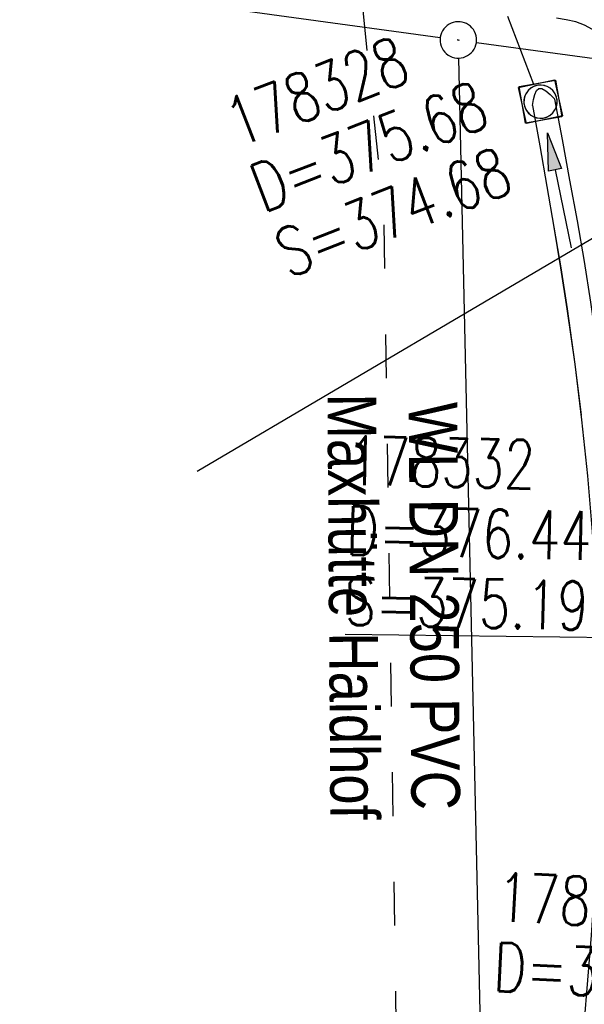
# Model space of a CAD drawing. Extents: x 508275 to 508667, y 447201 to 448341.
# Tile 21 of 33: x 508444 to 508467, y 448059 to 448099. Entities that reach past the tile are written whole.
import ezdxf

# ---------------------------------------------------------------- set-up
doc = ezdxf.new("R2010")
doc.units = 0
doc.header["$LTSCALE"] = 10
doc.header["$MEASUREMENT"] = 0
for name, pattern in [('ACAD_ISO03W100', [30, 12, -18]), ('AUSGEZOGEN', [0]), ('LT00', [0]), ('LT12', [0.4, 0.3, -0.1]), ('STRICHLINIE2', [0.375, 0.25, -0.125])]:
    doc.linetypes.add(name, pattern=pattern)
doc.layers.get('0').update_dxf_attribs({"linetype": 'LT00'})
for name, color, linetype in [('--EK_FBR', 250, 'LT00'), ('--EK_Haltung', 7, 'STRICHLINIE2'), ('--EK_Schacht-Text', 5, 'LT00'), ('--EL_DFK_AB_L', 21, 'LT00'), ('--EL_DFK_AB_P', 7, 'LT00'), ('--EL_Haltung', 182, 'STRICHLINIE2'), ('DFK_AB_L', 21, 'LT00'), ('DFK_AB_P', 7, 'LT00'), ('DFK_KATASTER', 250, 'LT00'), ('DL', 182, 'LT12'), ('PFEIL', 140, 'AUSGEZOGEN'), ('V125_AFBR_BAB', 250, 'LT00'), ('V125_GRABEN', 250, 'LT00'), ('V125_KA_MULD', 182, 'LT00'), ('V126_AFBR_BAB', 250, 'LT00'), ('V126_GRABEN', 250, 'LT00'), ('V126_KA_MULD', 182, 'LT00'), ('WASSERLTG', 130, 'ACAD_ISO03W100'), ('WASSERLTG_TEXT', 130, 'Continuous')]:
    doc.layers.add(name, color=color, linetype=linetype)
doc.styles.add('schachtbeschriftung', font='romans.shx', dxfattribs={"width": 0.75, "height": 2})
doc.styles.add('Versorgungsltg', font='ARIAL.TTF', dxfattribs={"width": 0.8, "height": 2})

# ---------------------------------------------------------------- blocks, each defined once
blk = doc.blocks.new('SYMB0003')
at = {"color": 0, "linetype": 'ByBlock'}
for p, q in [((-0.015712, 0), (0.010166, 0.012015)), ((0, -0.021257), (-0.015712, 0)), ((0.010166, 0.012015), (0, -0.021257))]:
    blk.add_line(p, q, dxfattribs=at)
for points in [[(-0.031395, 0.499013), (-0.093691, 0.491144), (-0.154509, 0.475528), (-0.21289, 0.452414), (-0.267913, 0.422164), (-0.318712, 0.385257), (-0.364484, 0.342274), (-0.404509, 0.293893), (-0.438154, 0.240877), (-0.464888, 0.184062), (-0.484292, 0.124345), (-0.496058, 0.062667), (-0.5, 0)], [(0.5, 0), (0.496057, 0.062667), (0.484292, 0.124345), (0.464888, 0.184062), (0.438153, 0.240877), (0.404509, 0.293893), (0.364484, 0.342274), (0.318712, 0.385257), (0.267913, 0.422164), (0.21289, 0.452414), (0.154509, 0.475528), (0.093691, 0.491144), (0.031395, 0.499013), (-0.031395, 0.499013)], [(-0.5, 0), (-0.496058, -0.062667), (-0.484292, -0.124345), (-0.464888, -0.184062), (-0.438154, -0.240877), (-0.404509, -0.293893), (-0.364485, -0.342274), (-0.318712, -0.385257), (-0.267914, -0.422164), (-0.21289, -0.452414), (-0.154509, -0.475529), (-0.093691, -0.491144), (-0.031395, -0.499014), (0.031395, -0.499014)], [(0.031395, -0.499014), (0.093691, -0.491144), (0.154509, -0.475529), (0.21289, -0.452414), (0.267914, -0.422164), (0.318712, -0.385257), (0.364485, -0.342274), (0.404509, -0.293893), (0.438154, -0.240877), (0.464889, -0.184062), (0.484292, -0.124345), (0.496058, -0.062667), (0.5, 0)]]:
    blk.add_lwpolyline(points, dxfattribs=at)
blk = doc.blocks.new('Pfreil3')
at = {"layer": 'PFEIL'}
blk.add_hatch(color=256, dxfattribs=at).paths.add_polyline_path([(-1.549, 0.273), (-1.549, -0.273), (0, 0)])
for p, q in [((-1.549, 0), (-4.831, 0)), ((-1.549, -0.273), (-1.549, 0.273)), ((-1.549, 0.273), (0, 0)), ((0, 0), (-1.549, -0.273))]:
    blk.add_line(p, q, dxfattribs=at)
blk = doc.blocks.new('SYMB1210')
at = {"color": 0, "linetype": 'ByBlock'}
blk.add_line((0.018815, -0.179014), (0.055623, -0.17119), dxfattribs=at)
for points in [[(-0.2, -0.2), (-0.2, 0.2), (0.2, 0.2), (0.2, -0.2), (-0.2, -0.2)], [(0.018815, 0.179014), (-0.018815, 0.179014), (-0.055623, 0.17119), (-0.09, 0.155885), (-0.120444, 0.133766), (-0.145623, 0.105801), (-0.164438, 0.073213), (-0.176067, 0.037424), (-0.18, 0)], [(0.18, 0), (0.176067, 0.037424), (0.164438, 0.073213), (0.145623, 0.105801), (0.120444, 0.133766), (0.09, 0.155885), (0.055623, 0.17119), (0.018815, 0.179014)], [(-0.18, 0), (-0.176067, -0.037424), (-0.164438, -0.073213), (-0.145623, -0.105801), (-0.120444, -0.133766), (-0.09, -0.155885), (-0.055623, -0.17119), (-0.018815, -0.179014), (0.018815, -0.179014)], [(0.055623, -0.17119), (0.09, -0.155885), (0.120444, -0.133766), (0.145623, -0.105801), (0.164438, -0.073213), (0.176067, -0.037424), (0.18, 0)]]:
    blk.add_lwpolyline(points, dxfattribs=at)

msp = doc.modelspace()

# ---------------------------------------------------------------- linework, layer by layer
at = {"layer": '--EK_FBR'}
msp.add_lwpolyline([(508468.776, 448094.447), (508468.732, 448094.976), (508468.677, 448095.504), (508468.601, 448096.032), (508468.491, 448096.558), (508468.336, 448097.083), (508468.18, 448097.486), (508467.989, 448097.873), (508467.761, 448098.232), (508467.495, 448098.548), (508467.189, 448098.806), (508466.858, 448098.992), (508466.497, 448099.123), (508466.11, 448099.212), (508465.705, 448099.27)], dxfattribs=at)
at = {"layer": '--EK_Haltung'}
msp.add_line((508464.78, 448096.545), (508458.87, 448111.954), dxfattribs=at)
at = {"layer": '--EK_Schacht-Text', "flags": 128}
for points in [[(508468.654, 448091.088), (508450.928, 448080.648)], [(508476.563, 448090.121), (508468.055, 448073.81), (508457.022, 448073.942)]]:
    msp.add_lwpolyline(points, dxfattribs=at)
at = {"layer": '--EL_DFK_AB_L'}
for p, q in [((508462.414, 448098.278), (508472.597, 448096.881)), ((508464.944, 447952.049), (508461.687, 448097.631))]:
    msp.add_line(p, q, dxfattribs=at)
at = {"layer": '--EL_Haltung'}
msp.add_line((508464.78, 448096.545), (508458.87, 448111.954), dxfattribs=at)
at = {"layer": 'DFK_AB_L'}
for p, q in [((508462.414, 448098.278), (508472.597, 448096.881)), ((508464.944, 447952.049), (508461.687, 448097.631))]:
    msp.add_line(p, q, dxfattribs=at)
at = {"layer": 'DFK_KATASTER'}
msp.add_line((508420.634, 448104.006), (508460.928, 448098.481), dxfattribs=at)
at = {"layer": 'DL'}
msp.add_line((508464.78, 448096.545), (508458.87, 448111.954), dxfattribs=at)
at = {"layer": 'V125_AFBR_BAB'}
msp.add_lwpolyline([(508468.776, 448094.447), (508468.732, 448094.976), (508468.677, 448095.504), (508468.601, 448096.032), (508468.491, 448096.558), (508468.336, 448097.083), (508468.18, 448097.486), (508467.989, 448097.873), (508467.761, 448098.232), (508467.495, 448098.548), (508467.189, 448098.806), (508466.858, 448098.992), (508466.497, 448099.123), (508466.11, 448099.212), (508465.705, 448099.27)], dxfattribs=at)
at = {"layer": 'V125_GRABEN'}
for points in [[(508464.716, 448095.691), (508464.76, 448095.93), (508464.813, 448096.142), (508464.881, 448096.305), (508464.975, 448096.391), (508465.107, 448096.381), (508465.267, 448096.284), (508465.445, 448096.131), (508465.633, 448095.948)], [(508467.774, 448082.532), (508467.488, 448084.977), (508467.119, 448087.601), (508466.852, 448089.276), (508466.564, 448090.947), (508466.262, 448092.616), (508465.95, 448094.282), (508465.633, 448095.948)], [(508464.716, 448095.691), (508465.017, 448094.023), (508465.314, 448092.353), (508465.602, 448090.682), (508465.878, 448089.008), (508466.138, 448087.332), (508466.459, 448085.049), (508466.716, 448082.956)]]:
    msp.add_lwpolyline(points, dxfattribs=at)
at = {"layer": 'V126_AFBR_BAB'}
msp.add_lwpolyline([(508468.776, 448094.447), (508468.732, 448094.976), (508468.677, 448095.504), (508468.601, 448096.032), (508468.491, 448096.558), (508468.336, 448097.083), (508468.18, 448097.486), (508467.989, 448097.873), (508467.761, 448098.232), (508467.495, 448098.548), (508467.189, 448098.807), (508466.858, 448098.992), (508466.497, 448099.123), (508466.11, 448099.212), (508465.705, 448099.27)], dxfattribs=at)
at = {"layer": 'V126_GRABEN'}
for points in [[(508464.716, 448095.692), (508464.76, 448095.93), (508464.813, 448096.142), (508464.881, 448096.305), (508464.975, 448096.391), (508465.107, 448096.381), (508465.267, 448096.284), (508465.445, 448096.131), (508465.633, 448095.948)], [(508468.034, 448057.953), (508468.18, 448060.181), (508468.299, 448062.41), (508468.39, 448064.64), (508468.449, 448066.872), (508468.472, 448069.104), (508468.45, 448071.756), (508468.372, 448074.407), (508468.238, 448077.057), (508468.046, 448079.703), (508467.797, 448082.343), (508467.488, 448084.977), (508467.119, 448087.601), (508466.852, 448089.276), (508466.565, 448090.947), (508466.262, 448092.616), (508465.95, 448094.282), (508465.633, 448095.948)], [(508464.716, 448095.692), (508465.017, 448094.023), (508465.314, 448092.353), (508465.602, 448090.682), (508465.879, 448089.008), (508466.139, 448087.332), (508466.459, 448085.049), (508466.74, 448082.76), (508466.979, 448080.465), (508467.174, 448078.167), (508467.322, 448075.866), (508467.422, 448073.564), (508467.471, 448071.261), (508467.467, 448068.959), (508467.425, 448067.113), (508467.352, 448065.268), (508467.252, 448063.424), (508467.129, 448061.581), (508466.988, 448059.738), (508466.834, 448057.896)]]:
    msp.add_lwpolyline(points, dxfattribs=at)
at = {"layer": 'WASSERLTG', "ltscale": 0.015, "flags": 128}
msp.add_lwpolyline([(508636.217, 447856.844), (508578.092, 447857.388), (508552.759, 447855.042), (508538.206, 447854.84), (508514.299, 447868.787), (508511.755, 447868.948), (508511.035, 447869.093), (508464.403, 447889.66), (508463.512, 447890.05), (508462.662, 447890.269), (508456.32, 447900.373), (508459.802, 448013.288), (508458.606, 448091.265), (508457.64, 448100.708), (508457.185, 448101.688), (508456.22, 448102.173), (508410.481, 448111.201), (508399.91, 448116.043), (508394.247, 448120.667), (508392.227, 448122.786), (508380.106, 448139.72)], dxfattribs=at)

# ---------------------------------------------------------------- block references
at = {"layer": '--EL_DFK_AB_P', "xscale": 1.500000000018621, "yscale": 1.5, "zscale": 1.5, "rotation": 264.7377099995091}
msp.add_blockref('SYMB0003', (508461.67, 448098.381), dxfattribs=at)
at = {"layer": 'DFK_AB_P', "xscale": 1.500000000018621, "yscale": 1.5, "zscale": 1.5, "rotation": 264.7377099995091}
msp.add_blockref('SYMB0003', (508461.67, 448098.381), dxfattribs=at)
at = {"layer": 'PFEIL', "rotation": 101.5800920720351}
msp.add_blockref('Pfreil3', (508465.34, 448094.562), dxfattribs=at)
at = {"layer": 'V125_KA_MULD', "xscale": 3.799999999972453, "yscale": 3.799999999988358, "zscale": 3.8, "rotation": 282.2249958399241}
msp.add_blockref('SYMB1210', (508465.049, 448095.843), dxfattribs=at)
at = {"layer": 'V126_KA_MULD', "xscale": 3.799999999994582, "yscale": 3.799999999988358, "zscale": 3.8, "rotation": 279.7986893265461}
msp.add_blockref('SYMB1210', (508465.049, 448095.844), dxfattribs=at)

# ---------------------------------------------------------------- texts
at = {"layer": '--EK_Schacht-Text', "style": 'schachtbeschriftung', "width": 0.75}
for s, rotation, p in [('178328', 20.9822, (508452.608, 448093.954)), ('D=375.68', 20.9822, (508453.64, 448091.265)), ('S=374.68', 20.9822, (508454.671, 448088.576)), ('178332', -1.2514, (508457.101, 448080.099)), ('D=376.44', -1.2514, (508457.038, 448077.219)), ('S=375.19', -1.2514, (508456.975, 448074.339)), ('178333', -2.8522, (508463.223, 448062.167)), ('D=378.37', -2.8522, (508463.08, 448059.29))]:
    msp.add_text(s, height=2, rotation=rotation, dxfattribs=at).set_placement(p)
at = {"layer": 'WASSERLTG_TEXT', "insert": (508459.003, 448075.103), "char_height": 2, "attachment_point": 5, "rotation": 270.3978, "style": 'Versorgungsltg'}
msp.add_mtext('WL DN 250 PVC\\PMaxhütte Haidhof', dxfattribs=at)

doc.saveas('drawing.dxf')
